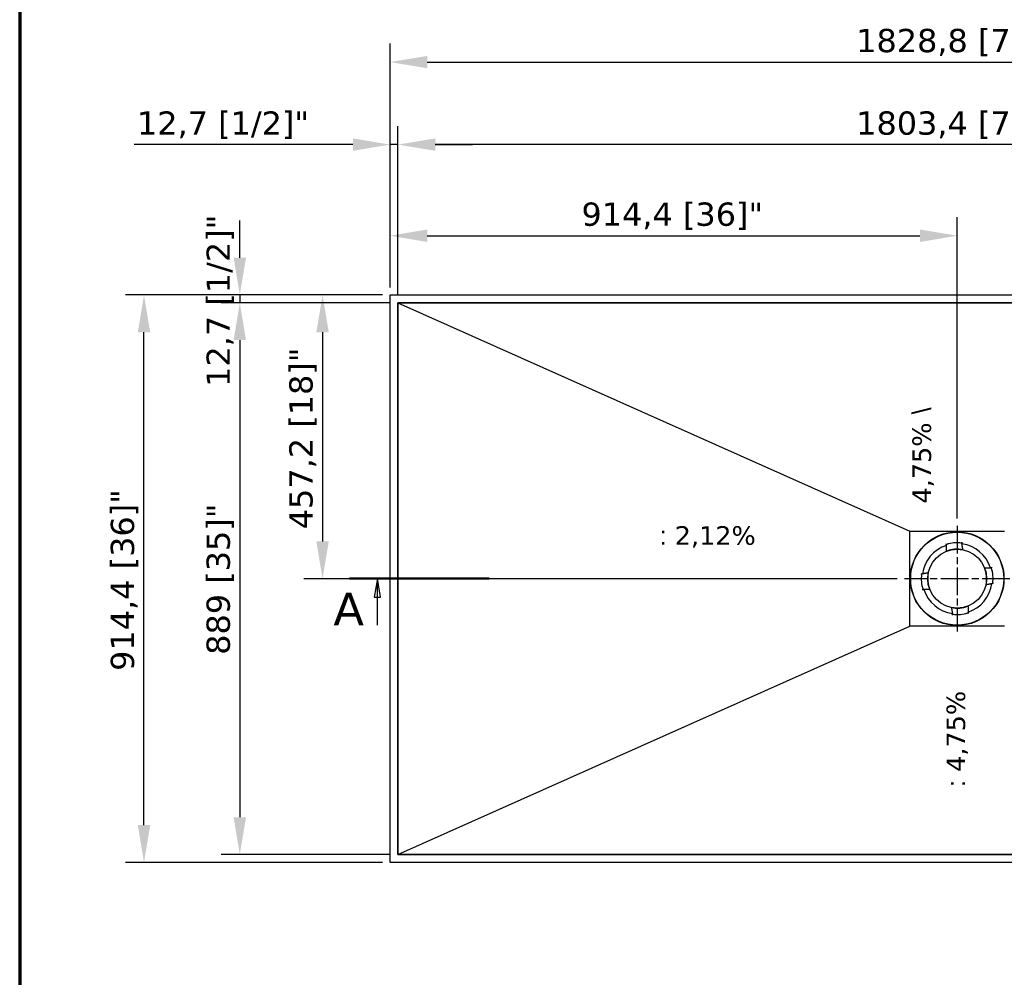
# Model space of a CAD drawing. Header units: millimetres. Extents: x -13716 to 13716, y -300 to 4365.
# Tile 5 of 12: x 300 to 1888, y 2032 to 3576. Entities that reach past the tile are written whole.
import ezdxf

# ---------------------------------------------------------------- set-up
doc = ezdxf.new("R2010")
doc.units = ezdxf.units.MM
doc.header["$LTSCALE"] = 15
doc.linetypes.add('CHAIN', pattern=[0.3543, 0.2362, -0.0295, 0.0591, -0.0295])
doc.layers.get('0').update_dxf_attribs({"lineweight": 25})
for name, color, linetype, lineweight in [('_Sichtbarkanten', 7, 'Continuous', 25), ('Bemaßung (ISO)', 7, 'Continuous', 25), ('Mittelpunktmarkierung (ISO)', 7, 'Continuous', 25), ('Rahmen (ISO)', 7, 'Continuous', 70), ('Schnittlinie (ISO)', 7, 'CHAIN', 25), ('Symbol (ISO)', 7, 'Continuous', 25)]:
    doc.layers.add(name, color=color, linetype=linetype, lineweight=lineweight)
doc.styles.add('Bezeichnungstext (DIN)', font='verdana.ttf')
doc.styles.add('Notiztext (ISO)', font='verdana.ttf')
doc.styles.add('Pfeiltext', font='verdana.ttf')
doc.dimstyles.new('wedi A-Kon_F&E', dxfattribs={"dimscale": 15, "dimtxt": 2.5, "dimasz": 4, "dimexe": 2, "dimexo": 0.8, "dimgap": 0.3, "dimtad": 1, "dimdec": 1, "dimrnd": 1e-08, "dimtxsty": 'Notiztext (ISO)', "dimcen": 0.09, "dimclrd": 7, "dimclre": 7, "dimclrt": 256, "dimadec": 0, "dimazin": 2, "dimtfac": 0.6, "dimtmove": 0, "dimatfit": 3, "dimfxl": 1, "dimtolj": 1, "dimlwd": -1, "dimlwe": -1, "dimarcsym": 0})

# ---------------------------------------------------------------- blocks, each defined once
blk = doc.blocks.new('Ränder wedi_Zeichnungsrahmen')
at = {"layer": 'Rahmen (ISO)'}
blk.add_line((20, 291), (20, 6), dxfattribs=at)
blk = doc.blocks.new('2DTransSchnitt0')
at = {"layer": 'Schnittlinie (ISO)', "linetype": 'Continuous', "lineweight": 50}
blk.add_line((55.45, 178.33), (70.45, 178.33), dxfattribs=at)
at = {"layer": 'Schnittlinie (ISO)', "linetype": 'Continuous'}
for p, q in [((58.45, 178.33), (58.1, 176.33)), ((58.45, 176.33), (58.45, 178.33)), ((58.8, 176.33), (58.45, 178.33)), ((58.1, 176.33), (58.8, 176.33)), ((58.45, 173.33), (58.45, 176.33))]:
    blk.add_line(p, q, dxfattribs=at)
at = {"layer": 'Schnittlinie (ISO)', "linetype": 'Continuous', "flags": 128}
blk.add_lwpolyline([(58.8, 176.33), (58.45, 178.33), (58.1, 176.33), (58.8, 176.33)], dxfattribs=at)
at = {"layer": 'Schnittlinie (ISO)'}
blk.add_solid([(58.8, 176.33), (58.45, 178.33), (58.1, 176.33), (58.8, 176.33)], dxfattribs=at)
at = {"layer": 'Schnittlinie (ISO)', "insert": (53.72, 173.33), "char_height": 3.5, "attachment_point": 7, "style": 'Bezeichnungstext (DIN)'}
blk.add_mtext('A', dxfattribs=at)
blk = doc.blocks.new('*D28')
at = {"layer": 'Bemaßung (ISO)', "color": 7, "transparency": 16777216}
for p, q in [((885.2, 3132.1), (470.4, 3132.1)), ((500.4, 2277.7), (500.4, 3072.1)), ((885.2, 2217.7), (470.4, 2217.7))]:
    blk.add_line(p, q, dxfattribs=at)
for points in [[(490.4, 3072.1), (510.4, 3072.1), (500.4, 3132.1)], [(490.4, 2277.7), (510.4, 2277.7), (500.4, 2217.7)]]:
    blk.add_solid(points, dxfattribs=at)
at = {"layer": 'Defpoints', "color": 0, "transparency": 16777216}
for p in [(500.4, 3132.1), (897.2, 3132.1), (897.2, 2217.7)]:
    blk.add_point(p, dxfattribs=at)
at = {"layer": 'Bemaßung (ISO)', "transparency": 16777216, "insert": (446.9, 2526.3), "char_height": 37.5, "attachment_point": 1, "rotation": 90, "style": 'Notiztext (ISO)'}
blk.add_mtext('\\A1;914,4 [36]"', dxfattribs=at)
blk = doc.blocks.new('*D29')
at = {"layer": 'Bemaßung (ISO)', "color": 7, "transparency": 16777216}
for p, q in [((654.9, 3192.1), (654.9, 3252.1)), ((885.2, 3132.1), (624.9, 3132.1)), ((654.9, 3132.1), (654.9, 3119.4)), ((897.9, 3119.4), (624.9, 3119.4)), ((654.9, 3059.4), (654.9, 2999.4))]:
    blk.add_line(p, q, dxfattribs=at)
for points in [[(644.9, 3192.1), (664.9, 3192.1), (654.9, 3132.1)], [(644.9, 3059.4), (664.9, 3059.4), (654.9, 3119.4)]]:
    blk.add_solid(points, dxfattribs=at)
at = {"layer": 'Defpoints', "color": 0, "transparency": 16777216}
for p in [(897.2, 3132.1), (654.9, 3119.4), (909.9, 3119.4)]:
    blk.add_point(p, dxfattribs=at)
at = {"layer": 'Bemaßung (ISO)', "transparency": 16777216, "insert": (601.3, 2984), "char_height": 37.5, "attachment_point": 1, "rotation": 90, "style": 'Notiztext (ISO)'}
blk.add_mtext('\\A1;12,7 [1/2]"', dxfattribs=at)
blk = doc.blocks.new('*D30')
at = {"layer": 'Bemaßung (ISO)', "color": 7, "transparency": 16777216}
for p, q in [((897.9, 3119.4), (624.9, 3119.4)), ((654.9, 3059.4), (654.9, 2290.4)), ((897.9, 2230.4), (624.9, 2230.4))]:
    blk.add_line(p, q, dxfattribs=at)
for points in [[(644.9, 3059.4), (664.9, 3059.4), (654.9, 3119.4)], [(644.9, 2290.4), (664.9, 2290.4), (654.9, 2230.4)]]:
    blk.add_solid(points, dxfattribs=at)
at = {"layer": 'Defpoints', "color": 0, "transparency": 16777216}
for p in [(909.9, 3119.4), (654.9, 2230.4), (909.9, 2230.4)]:
    blk.add_point(p, dxfattribs=at)
at = {"layer": 'Bemaßung (ISO)', "transparency": 16777216, "insert": (601.3, 2552.2), "char_height": 37.5, "attachment_point": 1, "rotation": 90, "style": 'Notiztext (ISO)'}
blk.add_mtext('\\A1;889 [35]"', dxfattribs=at)
blk = doc.blocks.new('*D31')
at = {"layer": 'Bemaßung (ISO)', "color": 7, "transparency": 16777216}
for p, q in [((897.2, 3144.1), (897.2, 3537.4)), ((2726, 3144.1), (2726, 3537.4)), ((957.2, 3507.4), (2666, 3507.4))]:
    blk.add_line(p, q, dxfattribs=at)
for points in [[(957.2, 3517.4), (957.2, 3497.4), (897.2, 3507.4)], [(2666, 3517.4), (2666, 3497.4), (2726, 3507.4)]]:
    blk.add_solid(points, dxfattribs=at)
at = {"layer": 'Defpoints', "color": 0, "transparency": 16777216}
for p in [(2726, 3507.4), (897.2, 3132.1), (2726, 3132.1)]:
    blk.add_point(p, dxfattribs=at)
at = {"layer": 'Bemaßung (ISO)', "transparency": 16777216, "insert": (1648.7, 3560.9), "char_height": 37.5, "attachment_point": 1, "style": 'Notiztext (ISO)'}
blk.add_mtext('\\A1;1828,8 [72]"', dxfattribs=at)
blk = doc.blocks.new('*D32')
at = {"layer": 'Bemaßung (ISO)', "color": 7, "transparency": 16777216}
for p, q in [((897.2, 3144.1), (897.2, 3404.4)), ((909.9, 3131.4), (909.9, 3404.4)), ((837.2, 3374.4), (484.6, 3374.4)), ((909.9, 3374.4), (897.2, 3374.4)), ((969.9, 3374.4), (1029.9, 3374.4))]:
    blk.add_line(p, q, dxfattribs=at)
for points in [[(837.2, 3384.4), (837.2, 3364.4), (897.2, 3374.4)], [(969.9, 3384.4), (969.9, 3364.4), (909.9, 3374.4)]]:
    blk.add_solid(points, dxfattribs=at)
at = {"layer": 'Defpoints', "color": 0, "transparency": 16777216}
for p in [(909.9, 3374.4), (897.2, 3132.1), (909.9, 3119.4)]:
    blk.add_point(p, dxfattribs=at)
at = {"layer": 'Bemaßung (ISO)', "transparency": 16777216, "insert": (489.1, 3427.9), "char_height": 37.5, "attachment_point": 1, "style": 'Notiztext (ISO)'}
blk.add_mtext('\\A1;12,7 [1/2]"', dxfattribs=at)
blk = doc.blocks.new('*D33')
at = {"layer": 'Bemaßung (ISO)', "color": 7, "transparency": 16777216}
for p, q in [((909.9, 3131.4), (909.9, 3404.4)), ((2713.3, 3131.4), (2713.3, 3404.4)), ((2653.3, 3374.4), (969.9, 3374.4))]:
    blk.add_line(p, q, dxfattribs=at)
for points in [[(969.9, 3384.4), (969.9, 3364.4), (909.9, 3374.4)], [(2653.3, 3384.4), (2653.3, 3364.4), (2713.3, 3374.4)]]:
    blk.add_solid(points, dxfattribs=at)
at = {"layer": 'Defpoints', "color": 0, "transparency": 16777216}
for p in [(909.9, 3374.4), (909.9, 3119.4), (2713.3, 3119.4)]:
    blk.add_point(p, dxfattribs=at)
at = {"layer": 'Bemaßung (ISO)', "transparency": 16777216, "insert": (1648.7, 3427.9), "char_height": 37.5, "attachment_point": 1, "style": 'Notiztext (ISO)'}
blk.add_mtext('\\A1;1803,4 [71]"', dxfattribs=at)
blk = doc.blocks.new('*D38')
at = {"layer": 'Bemaßung (ISO)', "color": 7, "transparency": 16777216}
for p, q in [((885.2, 3132.1), (758.3, 3132.1)), ((788.3, 3072.1), (788.3, 2734.9)), ((1714.6, 2674.9), (758.3, 2674.9))]:
    blk.add_line(p, q, dxfattribs=at)
for points in [[(778.3, 3072.1), (798.3, 3072.1), (788.3, 3132.1)], [(778.3, 2734.9), (798.3, 2734.9), (788.3, 2674.9)]]:
    blk.add_solid(points, dxfattribs=at)
at = {"layer": 'Defpoints', "color": 0, "transparency": 16777216}
for p in [(897.2, 3132.1), (788.3, 2674.9), (1726.6, 2674.9)]:
    blk.add_point(p, dxfattribs=at)
at = {"layer": 'Bemaßung (ISO)', "transparency": 16777216, "insert": (734.7, 2754.5), "char_height": 37.5, "attachment_point": 1, "rotation": 90, "style": 'Notiztext (ISO)'}
blk.add_mtext('\\A1;457,2 [18]"', dxfattribs=at)
blk = doc.blocks.new('*D39')
at = {"layer": 'Bemaßung (ISO)', "color": 7, "transparency": 16777216}
for p, q in [((897.2, 3144.1), (897.2, 3257.6)), ((1811.6, 2771.9), (1811.6, 3257.6)), ((957.2, 3227.6), (1751.6, 3227.6))]:
    blk.add_line(p, q, dxfattribs=at)
for points in [[(957.2, 3237.6), (957.2, 3217.6), (897.2, 3227.6)], [(1751.6, 3237.6), (1751.6, 3217.6), (1811.6, 3227.6)]]:
    blk.add_solid(points, dxfattribs=at)
at = {"layer": 'Defpoints', "color": 0, "transparency": 16777216}
for p in [(1811.6, 3227.6), (897.2, 3132.1), (1811.6, 2759.9)]:
    blk.add_point(p, dxfattribs=at)
at = {"layer": 'Bemaßung (ISO)', "transparency": 16777216, "insert": (1205.8, 3281.1), "char_height": 37.5, "attachment_point": 1, "style": 'Notiztext (ISO)'}
blk.add_mtext('\\A1;914,4 [36]"', dxfattribs=at)

msp = doc.modelspace()

# ---------------------------------------------------------------- linework, layer by layer
at = {"layer": '_Sichtbarkanten'}
for p, q in [((897.15, 3132.08), (2725.95, 3132.08)), ((897.15, 2217.68), (897.15, 3132.08)), ((2713.25, 3119.38), (909.85, 3119.38)), ((909.85, 3119.38), (909.85, 2230.38)), ((909.87, 3119.35), (2713.24, 3119.35)), ((909.87, 2230.41), (909.87, 3119.35)), ((909.87, 3119.35), (1735.07, 2751.35)), ((1735.07, 2751.35), (1888.04, 2751.35)), ((1735.07, 2598.41), (1735.07, 2751.35)), ((1793.75, 2730.97), (1793.68, 2731.19)), ((1794.05, 2730.02), (1793.75, 2730.97)), ((1818.99, 2732.23), (1818.98, 2732.16)), ((1819.12, 2733.24), (1819, 2732.25)), ((1819, 2732.25), (1819, 2732.25)), ((1819.15, 2733.47), (1819.12, 2733.24)), ((1794.05, 2730.02), (1794.05, 2730.02)), ((1794.06, 2730), (1794.08, 2729.94)), ((1794.11, 2719.07), (1794.11, 2719.07)), ((1820.88, 2721.46), (1820.89, 2721.47)), ((1764.98, 2684.21), (1764.97, 2684.21)), ((1855.74, 2692.33), (1855.75, 2692.33)), ((1866.67, 2692.38), (1866.61, 2692.36)), ((1866.69, 2692.38), (1867.64, 2692.68)), ((1866.69, 2692.38), (1866.69, 2692.38)), ((1867.64, 2692.68), (1867.86, 2692.75)), ((1752.97, 2682.48), (1753.2, 2682.45)), ((1753.2, 2682.45), (1754.19, 2682.32)), ((1754.19, 2682.32), (1754.19, 2682.32)), ((1754.21, 2682.32), (1754.27, 2682.31)), ((1868.9, 2667.44), (1868.84, 2667.45)), ((1868.92, 2667.44), (1868.92, 2667.44)), ((1869.91, 2667.31), (1868.92, 2667.44)), ((1870.14, 2667.28), (1869.91, 2667.31)), ((1755.47, 2657.08), (1755.25, 2657.01)), ((1756.42, 2657.38), (1755.47, 2657.08)), ((1756.42, 2657.38), (1756.42, 2657.38)), ((1756.43, 2657.39), (1756.5, 2657.41)), ((1767.37, 2657.44), (1767.36, 2657.43)), ((1858.13, 2665.55), (1858.14, 2665.55)), ((1802.23, 2628.3), (1802.22, 2628.29)), ((1829, 2630.7), (1829, 2630.69)), ((1829.05, 2619.76), (1829.03, 2619.83)), ((1829.05, 2619.75), (1829.05, 2619.75)), ((1829.05, 2619.75), (1829.36, 2618.79)), ((1803.96, 2616.3), (1803.99, 2616.52)), ((1803.99, 2616.52), (1804.11, 2617.52)), ((1804.11, 2617.52), (1804.11, 2617.52)), ((1804.12, 2617.53), (1804.12, 2617.6)), ((1829.36, 2618.79), (1829.43, 2618.57)), ((909.87, 2230.41), (1735.07, 2598.41)), ((1888.04, 2598.41), (1735.07, 2598.41)), ((909.85, 2230.38), (2713.25, 2230.38)), ((2713.24, 2230.41), (909.87, 2230.41)), ((2725.95, 2217.68), (897.15, 2217.68))]:
    msp.add_line(p, q, dxfattribs=at)
for radius in [75.5, 74.98, 47.5]:
    msp.add_circle((1811.55, 2674.88), radius, dxfattribs=at)
for radius, start, end in [(57.85, 82.60955, 107.60955), (57.84, 83.08883, 107.13028), (56.5, 18.01036, 82.20875), (56.5, 108.01036, 172.20875), (47.51, 78.67436, 111.54475), (47.51, 168.67436, 201.54475), (47.51, 348.67436, 21.54475), (57.85, 352.60955, 17.60955), (57.84, 353.089, 17.13011), (57.85, 172.60955, 197.60955), (57.84, 173.089, 197.13011), (56.5, 288.01036, 352.20875), (56.5, 198.01036, 262.20875), (47.51, 258.67436, 291.54475), (57.85, 262.60955, 287.60955), (57.84, 263.089, 287.13011)]:
    msp.add_arc((1811.55, 2674.88), radius, start, end, dxfattribs=at)
for centre, major_axis, start_param, end_param in [((1819.08, 2731.65), (0.092, -0.517), 3.1571461, 4.6633099), ((1794.08, 2729.41), (-0.001, 0.525), 4.7614689, 6.2676717), ((1866.09, 2692.35), (0.525, 0.001), 4.7614689, 6.2676616), ((1754.79, 2682.4), (0.517, 0.092), 3.1571669, 4.6633099), ((1868.32, 2667.36), (0.517, 0.092), 0.0155746, 1.5217173), ((1757.02, 2657.41), (0.525, 0.001), 1.6198762, 3.1260566), ((1829.03, 2620.35), (-0.001, 0.525), 1.6198762, 3.1260689), ((1804.03, 2618.12), (0.092, -0.517), 0.0155742, 1.5217173)]:
    msp.add_ellipse(centre, major_axis=major_axis, ratio=0.0050031, start_param=start_param, end_param=end_param, dxfattribs=at)
for points, knots in [([(1818.51, 2732.3), (1818.55, 2732.3), (1818.58, 2732.29), (1818.64, 2732.28), (1818.68, 2732.28), (1818.76, 2732.27), (1818.81, 2732.26), (1818.9, 2732.25), (1818.93, 2732.24), (1818.97, 2732.24), (1818.98, 2732.23), (1818.99, 2732.23), (1818.99, 2732.23), (1818.99, 2732.23)], [-0.076650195, -0.076650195, -0.076650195, -0.076650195, -0.066953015, -0.066953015, -0.056752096, -0.056752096, -0.038484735, -0.038484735, -0.020190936, -0.020190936, -0.009844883, -0.009844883, 0, 0, 0, 0]), ([(1818.53, 2731.74), (1818.53, 2731.74), (1818.53, 2731.74), (1818.6, 2731.81), (1818.66, 2731.87), (1818.77, 2731.97), (1818.82, 2732.02), (1818.9, 2732.09), (1818.93, 2732.12), (1818.96, 2732.14), (1818.97, 2732.15), (1818.98, 2732.16), (1818.98, 2732.16), (1818.98, 2732.16)], [-0.000381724, -0.000381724, -0.000381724, -0.000381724, 0, 0, 0.026828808, 0.026828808, 0.049787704, 0.049787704, 0.069141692, 0.069141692, 0.078100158, 0.078100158, 0.086492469, 0.086492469, 0.086492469, 0.086492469]), ([(1818.98, 2732.16), (1818.98, 2732.16), (1818.98, 2732.16), (1818.98, 2732.16), (1818.98, 2732.16), (1818.98, 2732.16)], [-0.0025081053, -0.0025081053, -0.0025081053, -0.0025081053, -0.001265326, -0.001265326, -0.0000514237, -0.0000514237, -0.0000514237, -0.0000514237]), ([(1794.06, 2730), (1794.06, 2730), (1794.06, 2730), (1794.07, 2730.01), (1794.08, 2730.01), (1794.12, 2730.02), (1794.15, 2730.04), (1794.23, 2730.06), (1794.28, 2730.08), (1794.36, 2730.11), (1794.4, 2730.12), (1794.46, 2730.13), (1794.49, 2730.14), (1794.52, 2730.15)], [-0.076634, -0.076634, -0.076634, -0.076634, -0.06673879, -0.06673879, -0.056338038, -0.056338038, -0.038045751, -0.038045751, -0.019786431, -0.019786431, -0.009644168, -0.009644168, -0.000001, -0.000001, -0.000001, -0.000001]), ([(1794.08, 2729.94), (1794.08, 2729.94), (1794.08, 2729.94), (1794.08, 2729.94), (1794.08, 2729.94), (1794.08, 2729.94)], [-0.0024546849, -0.0024546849, -0.0024546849, -0.0024546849, -0.0012389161, -0.0012389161, 0, 0, 0, 0]), ([(1794.08, 2729.94), (1794.08, 2729.94), (1794.09, 2729.93), (1794.1, 2729.93), (1794.11, 2729.92), (1794.14, 2729.9), (1794.18, 2729.88), (1794.27, 2729.82), (1794.32, 2729.79), (1794.45, 2729.7), (1794.52, 2729.65), (1794.6, 2729.6), (1794.6, 2729.6), (1794.6, 2729.6)], [0.000013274, 0.000013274, 0.000013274, 0.000013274, 0.008341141, 0.008341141, 0.017229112, 0.017229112, 0.036430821, 0.036430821, 0.059208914, 0.059208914, 0.085826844, 0.085826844, 0.086205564, 0.086205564, 0.086205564, 0.086205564]), ([(1866.61, 2692.36), (1866.61, 2692.35), (1866.61, 2692.35), (1866.6, 2692.34), (1866.6, 2692.33), (1866.57, 2692.29), (1866.55, 2692.26), (1866.49, 2692.18), (1866.46, 2692.12), (1866.37, 2692), (1866.32, 2691.93), (1866.27, 2691.86), (1866.27, 2691.86), (1866.27, 2691.86)], [0.000009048, 0.000009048, 0.000009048, 0.000009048, 0.008391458, 0.008391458, 0.017324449, 0.017324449, 0.036587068, 0.036587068, 0.05897971, 0.05897971, 0.08450589, 0.08450589, 0.08487978, 0.08487978, 0.08487978, 0.08487978]), ([(1866.61, 2692.36), (1866.61, 2692.36), (1866.61, 2692.36), (1866.61, 2692.36), (1866.61, 2692.36), (1866.61, 2692.36)], [-0.0022386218, -0.0022386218, -0.0022386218, -0.0022386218, -0.0011303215, -0.0011303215, 0, 0, 0, 0]), ([(1866.67, 2692.38), (1866.68, 2692.38), (1866.68, 2692.37), (1866.68, 2692.36), (1866.69, 2692.35), (1866.7, 2692.32), (1866.71, 2692.29), (1866.74, 2692.21), (1866.75, 2692.16), (1866.78, 2692.07), (1866.79, 2692.04), (1866.81, 2691.98), (1866.82, 2691.95), (1866.83, 2691.92)], [-0.076023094, -0.076023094, -0.076023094, -0.076023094, -0.066379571, -0.066379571, -0.056273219, -0.056273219, -0.038303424, -0.038303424, -0.020284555, -0.020284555, -0.009907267, -0.009907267, -0.000001, -0.000001, -0.000001, -0.000001]), ([(1754.14, 2681.84), (1754.14, 2681.87), (1754.14, 2681.91), (1754.15, 2681.97), (1754.16, 2682), (1754.17, 2682.09), (1754.18, 2682.14), (1754.19, 2682.22), (1754.19, 2682.26), (1754.2, 2682.29), (1754.2, 2682.3), (1754.2, 2682.32), (1754.2, 2682.32), (1754.21, 2682.32)], [-0.075999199, -0.075999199, -0.075999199, -0.075999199, -0.066131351, -0.066131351, -0.055795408, -0.055795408, -0.037782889, -0.037782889, -0.01981545, -0.01981545, -0.009674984, -0.009674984, 0, 0, 0, 0]), ([(1754.27, 2682.31), (1754.27, 2682.31), (1754.27, 2682.31), (1754.27, 2682.31), (1754.27, 2682.31), (1754.27, 2682.31)], [-0.002286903, -0.002286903, -0.002286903, -0.002286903, -0.0011529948, -0.0011529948, -0.0000457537, -0.0000457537, -0.0000457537, -0.0000457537]), ([(1754.7, 2681.89), (1754.7, 2681.89), (1754.7, 2681.89), (1754.63, 2681.95), (1754.57, 2682.01), (1754.47, 2682.11), (1754.42, 2682.16), (1754.35, 2682.23), (1754.32, 2682.26), (1754.29, 2682.29), (1754.28, 2682.3), (1754.28, 2682.31), (1754.27, 2682.31), (1754.27, 2682.31)], [-0.000376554, -0.000376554, -0.000376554, -0.000376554, 0, 0, 0.025707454, 0.025707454, 0.048259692, 0.048259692, 0.067659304, 0.067659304, 0.076655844, 0.076655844, 0.085096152, 0.085096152, 0.085096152, 0.085096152]), ([(1868.41, 2667.88), (1868.41, 2667.88), (1868.41, 2667.87), (1868.47, 2667.81), (1868.54, 2667.76), (1868.64, 2667.65), (1868.69, 2667.61), (1868.76, 2667.53), (1868.79, 2667.5), (1868.82, 2667.47), (1868.83, 2667.47), (1868.83, 2667.46), (1868.84, 2667.45), (1868.84, 2667.45)], [-0.000376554, -0.000376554, -0.000376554, -0.000376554, 0, 0, 0.025707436, 0.025707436, 0.048259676, 0.048259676, 0.067659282, 0.067659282, 0.076655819, 0.076655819, 0.085096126, 0.085096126, 0.085096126, 0.085096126]), ([(1868.84, 2667.45), (1868.84, 2667.45), (1868.84, 2667.45), (1868.84, 2667.45), (1868.84, 2667.45), (1868.84, 2667.45)], [-0.0022869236, -0.0022869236, -0.0022869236, -0.0022869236, -0.0011529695, -0.0011529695, -0.0000457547, -0.0000457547, -0.0000457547, -0.0000457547]), ([(1868.97, 2667.92), (1868.97, 2667.89), (1868.96, 2667.86), (1868.96, 2667.79), (1868.95, 2667.76), (1868.94, 2667.67), (1868.93, 2667.62), (1868.92, 2667.54), (1868.92, 2667.5), (1868.91, 2667.47), (1868.91, 2667.46), (1868.91, 2667.45), (1868.9, 2667.44), (1868.9, 2667.44)], [-0.075999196, -0.075999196, -0.075999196, -0.075999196, -0.066127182, -0.066127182, -0.055786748, -0.055786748, -0.037774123, -0.037774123, -0.019807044, -0.019807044, -0.009670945, -0.009670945, 0, 0, 0, 0]), ([(1756.43, 2657.39), (1756.43, 2657.39), (1756.43, 2657.39), (1756.43, 2657.4), (1756.42, 2657.41), (1756.41, 2657.44), (1756.4, 2657.48), (1756.37, 2657.56), (1756.36, 2657.6), (1756.33, 2657.69), (1756.32, 2657.72), (1756.3, 2657.78), (1756.29, 2657.81), (1756.28, 2657.85)], [-0.076023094, -0.076023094, -0.076023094, -0.076023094, -0.066379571, -0.066379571, -0.056273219, -0.056273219, -0.038303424, -0.038303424, -0.020284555, -0.020284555, -0.009907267, -0.009907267, -0.000001, -0.000001, -0.000001, -0.000001]), ([(1756.5, 2657.41), (1756.5, 2657.41), (1756.5, 2657.41), (1756.51, 2657.42), (1756.51, 2657.43), (1756.54, 2657.47), (1756.56, 2657.5), (1756.62, 2657.59), (1756.65, 2657.64), (1756.74, 2657.76), (1756.79, 2657.83), (1756.84, 2657.9), (1756.84, 2657.9), (1756.84, 2657.9)], [0.000009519, 0.000009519, 0.000009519, 0.000009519, 0.008391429, 0.008391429, 0.017324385, 0.017324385, 0.036586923, 0.036586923, 0.058979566, 0.058979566, 0.084505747, 0.084505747, 0.084879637, 0.084879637, 0.084879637, 0.084879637]), ([(1756.5, 2657.41), (1756.5, 2657.41), (1756.5, 2657.41), (1756.5, 2657.41), (1756.5, 2657.41), (1756.5, 2657.41)], [-0.0022392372, -0.0022392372, -0.0022392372, -0.0022392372, -0.0011303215, -0.0011303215, 0, 0, 0, 0]), ([(1829.03, 2619.83), (1829.03, 2619.83), (1829.02, 2619.83), (1829.01, 2619.83), (1829, 2619.84), (1828.97, 2619.86), (1828.94, 2619.88), (1828.85, 2619.94), (1828.8, 2619.98), (1828.68, 2620.07), (1828.61, 2620.12), (1828.54, 2620.17), (1828.54, 2620.17), (1828.54, 2620.17)], [0.000009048, 0.000009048, 0.000009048, 0.000009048, 0.008391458, 0.008391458, 0.017324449, 0.017324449, 0.036587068, 0.036587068, 0.05897971, 0.05897971, 0.084505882, 0.084505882, 0.084879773, 0.084879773, 0.084879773, 0.084879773]), ([(1829.05, 2619.76), (1829.05, 2619.76), (1829.05, 2619.76), (1829.04, 2619.75), (1829.03, 2619.75), (1828.99, 2619.74), (1828.96, 2619.73), (1828.88, 2619.7), (1828.83, 2619.68), (1828.75, 2619.66), (1828.72, 2619.65), (1828.65, 2619.63), (1828.62, 2619.62), (1828.59, 2619.61)], [-0.076023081, -0.076023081, -0.076023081, -0.076023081, -0.066351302, -0.066351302, -0.056214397, -0.056214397, -0.038242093, -0.038242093, -0.020223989, -0.020223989, -0.009878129, -0.009878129, -0.000001, -0.000001, -0.000001, -0.000001]), ([(1829.03, 2619.83), (1829.03, 2619.83), (1829.03, 2619.83), (1829.03, 2619.83), (1829.03, 2619.83), (1829.03, 2619.83)], [-0.0022386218, -0.0022386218, -0.0022386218, -0.0022386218, -0.0011303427, -0.0011303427, 0, 0, 0, 0]), ([(1804.12, 2617.6), (1804.12, 2617.6), (1804.12, 2617.6), (1804.13, 2617.6), (1804.13, 2617.6), (1804.13, 2617.6)], [-0.0022869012, -0.0022869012, -0.0022869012, -0.0022869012, -0.0011530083, -0.0011530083, -0.0000457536, -0.0000457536, -0.0000457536, -0.0000457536]), ([(1804.6, 2617.46), (1804.56, 2617.47), (1804.53, 2617.47), (1804.46, 2617.48), (1804.43, 2617.48), (1804.34, 2617.5), (1804.3, 2617.5), (1804.21, 2617.51), (1804.18, 2617.52), (1804.14, 2617.53), (1804.13, 2617.53), (1804.12, 2617.53), (1804.12, 2617.53), (1804.12, 2617.53)], [-0.07599917, -0.07599917, -0.07599917, -0.07599917, -0.066095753, -0.066095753, -0.055721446, -0.055721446, -0.037708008, -0.037708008, -0.019743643, -0.019743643, -0.009640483, -0.009640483, 0, 0, 0, 0]), ([(1804.55, 2618.03), (1804.55, 2618.03), (1804.55, 2618.02), (1804.49, 2617.96), (1804.43, 2617.9), (1804.33, 2617.79), (1804.28, 2617.75), (1804.21, 2617.67), (1804.18, 2617.65), (1804.15, 2617.62), (1804.14, 2617.61), (1804.13, 2617.6), (1804.13, 2617.6), (1804.13, 2617.6)], [-0.000376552, -0.000376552, -0.000376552, -0.000376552, 0, 0, 0.025707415, 0.025707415, 0.048259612, 0.048259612, 0.06765919, 0.06765919, 0.076655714, 0.076655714, 0.085096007, 0.085096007, 0.085096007, 0.085096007])]:
    msp.add_open_spline(points, degree=3, knots=knots, dxfattribs=at)
for points in [[(1820.89, 2721.47), (1820.06, 2726.09), (1819.07, 2731.67)], [(1764.97, 2684.21), (1760.34, 2683.39), (1754.76, 2682.4)], [(1858.14, 2665.55), (1862.77, 2666.37), (1868.34, 2667.37)], [(1802.22, 2628.29), (1803.05, 2623.67), (1804.04, 2618.09)]]:
    msp.add_rational_spline(points, [1.21561557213, 1.13881668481, 1.05643602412], degree=2, dxfattribs=at)
for points in [[(1794.11, 2719.07), (1794.1, 2720.05), (1794.1, 2722.12), (1794.09, 2725.55), (1794.09, 2728.1), (1794.08, 2729.44)], [(1855.75, 2692.33), (1856.72, 2692.33), (1858.79, 2692.34), (1862.23, 2692.34), (1864.77, 2692.35), (1866.11, 2692.35)], [(1767.36, 2657.43), (1766.39, 2657.43), (1764.32, 2657.43), (1760.88, 2657.42), (1758.34, 2657.41), (1757, 2657.41)], [(1829, 2630.69), (1829.01, 2629.71), (1829.01, 2627.64), (1829.02, 2624.21), (1829.02, 2621.66), (1829.03, 2620.33)]]:
    msp.add_open_spline(points, degree=3, dxfattribs=at)
at = {"layer": 'Mittelpunktmarkierung (ISO)', "linetype": 'CHAIN', "ltscale": 12.593609}
for p, q in [((1811.55, 2759.88), (1811.55, 2589.88)), ((1896.56, 2674.88), (1726.55, 2674.88))]:
    msp.add_line(p, q, dxfattribs=at)

# ---------------------------------------------------------------- block references
at = {"xscale": 15, "yscale": 15, "zscale": 15}
msp.add_blockref('Ränder wedi_Zeichnungsrahmen', (0, 0), dxfattribs=at)
at = {"layer": 'Schnittlinie (ISO)', "xscale": 15, "yscale": 15, "zscale": 15}
msp.add_blockref('2DTransSchnitt0', (0, 0), dxfattribs=at)

# ---------------------------------------------------------------- texts
at = {"layer": 'Symbol (ISO)', "char_height": 30, "attachment_point": 1, "rotation": 90, "style": 'Pfeiltext'}
for s, insert, width in [('\\fVerdana|b0|i0;\\H30.0000;4,75% \\fAIGDT|b0|i0;\\H30.0000;\\\\', (1739.36, 2795.93), 259.9982), ('\\fAIGDT|b0|i0;\\H30.0000;:\\fVerdana|b0|i0;\\H30.0000; 4,75%', (1794.39, 2339.2), 210.1056)]:
    msp.add_mtext(s, dxfattribs=dict(at, insert=insert, width=width))
at = {"layer": 'Symbol (ISO)', "insert": (1331.86, 2759.49), "char_height": 30, "width": 262.2671, "attachment_point": 1, "style": 'Pfeiltext'}
msp.add_mtext('\\fAIGDT|b0|i0;\\H30.0000;:\\fVerdana|b0|i0;\\H30.0000; 2,12%', dxfattribs=at)

# ---------------------------------------------------------------- dimensions: what is measured, and where the dimension line sits
at = {"layer": 'Bemaßung (ISO)', "color": 7}
for base, p1, p2, angle, override, picture, middle in [((2725.95, 3507.35), (897.15, 3132.08), (2725.95, 3132.08), 180, {"dimgap": 0.3, "dimdec": 1, "dimtol": 0, "dimlim": 0, "dimtp": 0, "dimtm": 0, "dimtdec": 2, "dimtofl": 0, "dimatfit": 1}, '*D31', (1811.55, 3507.35)), ((909.85, 3374.38), (2713.25, 3119.38), (909.85, 3119.38), 180, {"dimgap": 0.3, "dimdec": 1, "dimtol": 0, "dimlim": 0, "dimtp": 0, "dimtm": 0, "dimtdec": 2, "dimtofl": 0, "dimatfit": 1}, '*D33', (1811.55, 3374.38)), ((654.85, 3119.38), (897.15, 3132.08), (909.85, 3119.38), 270, {"dimgap": 0.3, "dimdec": 1, "dimtol": 0, "dimlim": 0, "dimtp": 0, "dimtm": 0, "dimtdec": 2, "dimtofl": 1, "dimatfit": 1}, '*D29', (654.85, 3125.73)), ((500.41, 3132.08), (897.15, 2217.68), (897.15, 3132.08), 90, {"dimgap": 0.3, "dimdec": 1, "dimtol": 0, "dimlim": 0, "dimtp": 0, "dimtm": 0, "dimtdec": 2, "dimtofl": 0, "dimatfit": 1}, '*D28', (500.41, 2674.88)), ((788.28, 2674.88), (897.15, 3132.08), (1726.55, 2674.88), 270, {"dimgap": 0.3, "dimdec": 1, "dimtol": 0, "dimlim": 0, "dimtp": 0, "dimtm": 0, "dimtdec": 2, "dimtofl": 0, "dimatfit": 1}, '*D38', (788.28, 2903.48)), ((654.85, 2230.38), (909.85, 3119.38), (909.85, 2230.38), 90, {"dimgap": 0.3, "dimdec": 1, "dimtol": 0, "dimlim": 0, "dimtp": 0, "dimtm": 0, "dimtdec": 2, "dimtofl": 0, "dimatfit": 1}, '*D30', (654.85, 2674.88))]:
    dim = msp.add_linear_dim(base=base, p1=p1, p2=p2, angle=angle, text='<>"', dimstyle='wedi A-Kon_F&E', override=override, dxfattribs=at)
    dim.commit()
    dim.dimension.update_dxf_attribs({"geometry": picture, "text_midpoint": middle, "dimtype": 160})
for base, p2, override, picture, middle in [((909.87, 3374.38), (909.87, 3119.35), {"dimgap": 0.3, "dimdec": 1, "dimtol": 0, "dimlim": 0, "dimtp": 0, "dimtm": 0, "dimtdec": 2, "dimtofl": 1, "dimatfit": 1}, '*D32', (630.88, 3374.38)), ((1811.55, 3227.57), (1811.55, 2759.88), {"dimgap": 0.3, "dimdec": 1, "dimtol": 0, "dimlim": 0, "dimtp": 0, "dimtm": 0, "dimtdec": 2, "dimtofl": 0, "dimatfit": 1}, '*D39', (1354.35, 3227.57))]:
    dim = msp.add_linear_dim(base=base, p1=(897.15, 3132.08), p2=p2, text='<>"', dimstyle='wedi A-Kon_F&E', override=override, dxfattribs=at)
    dim.commit()
    dim.dimension.update_dxf_attribs({"geometry": picture, "text_midpoint": middle, "dimtype": 160})

doc.saveas('drawing.dxf')
